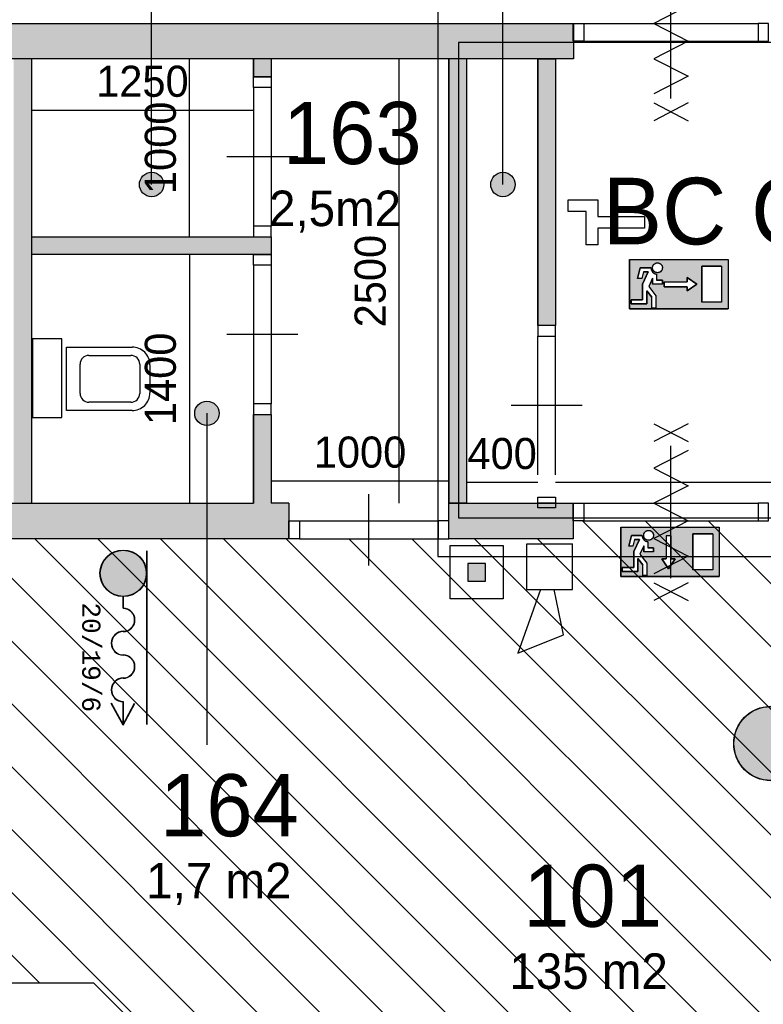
# Model space of a CAD drawing. Extents: x 126249 to 198477, y 373 to 102273.
# Tile 49 of 54: x 162833 to 167019, y 85053 to 90595. Entities that reach past the tile are written whole.
import ezdxf
from ezdxf.enums import TextEntityAlignment as Align

# ---------------------------------------------------------------- set-up
doc = ezdxf.new("R2010")
doc.units = 0
doc.header["$MEASUREMENT"] = 0
doc.header["$PDMODE"] = 35
doc.header["$PDSIZE"] = -0.5
doc.layers.get('0').update_dxf_attribs({"linetype": 'CONTINUOUS'})
doc.layers.get('DEFPOINTS').update_dxf_attribs({"linetype": 'CONTINUOUS'})
for name, color, linetype in [('AA$1A---_ARCEER', 252, 'CONTINUOUS'), ('AL00---_BRANDBEVEILIGING', 252, 'CONTINUOUS'), ('AL22----_BINNENWAND', 252, 'CONTINUOUS'), ('AL32----_BINNENKOZIJN', 252, 'CONTINUOUS'), ('AL74----_INRSANITAIR', 252, 'CONTINUOUS'), ('AM$1A---_MAATVOERING', 252, 'CONTINUOUS'), ('Brandweer', 252, 'CONTINUOUS'), ('COMPARTIMENTERING', 252, 'CONTINUOUS'), ('LAYER01', 252, 'CONTINUOUS'), ('M2', 252, 'CONTINUOUS'), ('OMPARTIMENTERING', 252, 'CONTINUOUS'), ('UNUSEDHATCH', 252, 'CONTINUOUS')]:
    doc.layers.add(name, color=color, linetype=linetype)
doc.styles.add('B-01', font='b-gbp')
doc.styles.add('MONOTXT', font='MONOTXT')
doc.dimstyles.new('BBA_STAND', dxfattribs={"dimtxt": 175, "dimasz": 1, "dimexe": 1, "dimexo": 0.001, "dimgap": 75, "dimtad": 1, "dimdec": 0, "dimzin": 0, "dimdsep": 46, "dimtxsty": 'B-01', "dimblk": 'NONE', "dimblk1": 'NONE', "dimblk2": 'PIJL1', "dimcen": 1, "dimse1": 1, "dimse2": 1, "dimclrd": 256, "dimclre": 1, "dimclrt": 256, "dimadec": 0, "dimazin": 0, "dimtfac": 1, "dimtdec": 0, "dimtmove": 0, "dimatfit": 0, "dimldrblk": 'PIJL1', "dimfxl": 1, "dimtolj": 1, "dimtzin": 0, "dimarcsym": 0})

# ---------------------------------------------------------------- blocks, each defined once
blk = doc.blocks.new('*D45')
at = {"layer": 'AM$1A---_MAATVOERING', "lineweight": -2, "transparency": 16777216}
blk.add_line((162736.4, 90573.5), (162736.4, 98573.2), dxfattribs=at)
at = {"layer": 'DEFPOINTS', "color": 0, "transparency": 16777216}
for p in [(162736.4, 98573.2), (164383, 98573.2), (162928.4, 90573.5)]:
    blk.add_point(p, dxfattribs=at)
at = {"layer": 'AM$1A---_MAATVOERING', "transparency": 16777216, "insert": (162573.9, 94573.3), "char_height": 175, "attachment_point": 5, "rotation": 90, "style": 'B-01'}
blk.add_mtext('\\A1;8000', dxfattribs=at)
blk = doc.blocks.new('_None')
blk = doc.blocks.new('PIJL1')
at = {"color": 1, "linetype": 'ByBlock'}
blk.add_line((0, 82.6), (0, -82.6), dxfattribs=at)
blk.add_solid([(-100, 16.7), (-100, -16.7), (0, 0)], dxfattribs=at)
blk = doc.blocks.new('*D150')
at = {"layer": 'AM$1A---_MAATVOERING', "lineweight": -2, "transparency": 16777216}
blk.add_line((170688.8, 87989.5), (165848.8, 87989.5), dxfattribs=at)
at = {"layer": 'DEFPOINTS', "color": 0, "transparency": 16777216}
for p in [(165848.8, 88137.5), (170688.8, 88137.5), (165848.8, 87989.5)]:
    blk.add_point(p, dxfattribs=at)
at = {"layer": 'AM$1A---_MAATVOERING', "transparency": 16777216, "insert": (168268.8, 88152), "char_height": 175, "attachment_point": 5, "style": 'B-01'}
blk.add_mtext('\\A1;4840', dxfattribs=at)
blk = doc.blocks.new('*D151')
at = {"layer": 'AM$1A---_MAATVOERING', "lineweight": -2, "transparency": 16777216}
blk.add_line((164148.8, 90084.5), (162898.8, 90084.5), dxfattribs=at)
at = {"layer": 'DEFPOINTS', "color": 0, "transparency": 16777216}
for p in [(164148.8, 90323.5), (162898.8, 90252.5), (162898.8, 90084.5)]:
    blk.add_point(p, dxfattribs=at)
at = {"layer": 'AM$1A---_MAATVOERING', "transparency": 16777216, "insert": (163523.8, 90247), "char_height": 175, "attachment_point": 5, "style": 'B-01'}
blk.add_mtext('\\A1;1250', dxfattribs=at)
blk = doc.blocks.new('*D152')
at = {"layer": 'AM$1A---_MAATVOERING', "lineweight": -2, "transparency": 16777216}
blk.add_line((163788.4, 89273.1), (163788.4, 87873.5), dxfattribs=at)
at = {"layer": 'DEFPOINTS', "color": 0, "transparency": 16777216}
for p in [(163729.4, 89273.1), (163729.4, 87873.5), (163788.4, 87873.5)]:
    blk.add_point(p, dxfattribs=at)
at = {"layer": 'AM$1A---_MAATVOERING', "transparency": 16777216, "insert": (163625.9, 88573.3), "char_height": 175, "attachment_point": 5, "rotation": 90, "style": 'B-01'}
blk.add_mtext('\\A1;1400', dxfattribs=at)
blk = doc.blocks.new('*D153')
at = {"layer": 'AM$1A---_MAATVOERING', "lineweight": -2, "transparency": 16777216}
blk.add_line((163788.4, 89373.5), (163788.4, 90373.5), dxfattribs=at)
at = {"layer": 'DEFPOINTS', "color": 0, "transparency": 16777216}
for p in [(163788.4, 90373.5), (163788.4, 90373.5), (163788.4, 89373.5)]:
    blk.add_point(p, dxfattribs=at)
at = {"layer": 'AM$1A---_MAATVOERING', "transparency": 16777216, "insert": (163625.9, 89873.5), "char_height": 175, "attachment_point": 5, "rotation": 90, "style": 'B-01'}
blk.add_mtext('\\A1;1000', dxfattribs=at)
blk = doc.blocks.new('*D184')
at = {"layer": 'AM$1A---_MAATVOERING', "lineweight": -2, "transparency": 16777216}
blk.add_line((165748.8, 87989.5), (165348.8, 87989.5), dxfattribs=at)
at = {"layer": 'DEFPOINTS', "color": 0, "transparency": 16777216}
for p in [(165348.8, 87989.5), (165348.8, 87983.5), (165748.8, 87983.5)]:
    blk.add_point(p, dxfattribs=at)
at = {"layer": 'AM$1A---_MAATVOERING', "transparency": 16777216, "insert": (165548.8, 88152), "char_height": 175, "attachment_point": 5, "style": 'B-01'}
blk.add_mtext('\\A1;400', dxfattribs=at)
blk = doc.blocks.new('*D185')
at = {"layer": 'AM$1A---_MAATVOERING', "lineweight": -2, "transparency": 16777216}
blk.add_line((165248.8, 87997.5), (164248.8, 87997.5), dxfattribs=at)
at = {"layer": 'DEFPOINTS', "color": 0, "transparency": 16777216}
for p in [(164248.8, 88039.5), (164248.8, 87997.5), (165248.8, 87967.5)]:
    blk.add_point(p, dxfattribs=at)
at = {"layer": 'AM$1A---_MAATVOERING', "transparency": 16777216, "insert": (164748.8, 88160), "char_height": 175, "attachment_point": 5, "style": 'B-01'}
blk.add_mtext('\\A1;1000', dxfattribs=at)
blk = doc.blocks.new('*D186')
at = {"layer": 'AM$1A---_MAATVOERING', "lineweight": -2, "transparency": 16777216}
blk.add_line((164969.4, 87873.5), (164969.4, 90373.5), dxfattribs=at)
at = {"layer": 'DEFPOINTS', "color": 0, "transparency": 16777216}
for p in [(164480.4, 90373.5), (164969.4, 90373.5), (164298.8, 87873.5)]:
    blk.add_point(p, dxfattribs=at)
at = {"layer": 'AM$1A---_MAATVOERING', "transparency": 16777216, "insert": (164806.9, 89123.5), "char_height": 175, "attachment_point": 5, "rotation": 90, "style": 'B-01'}
blk.add_mtext('\\A1;2500', dxfattribs=at)

msp = doc.modelspace()

# ---------------------------------------------------------------- hatches: boundary and pattern name
at = {"layer": 'AA$1A---_ARCEER'}
h = msp.add_hatch(dxfattribs=at)
h.set_pattern_fill('ANSI31', color=256, scale=2000, angle=270, style=0)
h.set_pattern_definition([(315, (118716.53, 0), (176.7767, 176.7767), [])])
h.paths.add_polyline_path([(165248.8, 87673.5), (165248.8, 87673.7), (165189.1, 87673.7), (164408.8, 87673.5), (164348.8, 87673.5), (161399.4, 87673.5), (161339.1, 87673.5), (160558.5, 87673.2), (160498.5, 87673.2), (160498.5, 87673.5), (159198.3, 87673.5), (159198.3, 87723.5), (157856.2, 87723.5), (157856.2, 87723.7), (157796.4, 87723.7), (157561.2, 87723.7), (157501.4, 87723.7), (156616.9, 87723.7), (156556.2, 87723.7), (156556.2, 87723.5), (156455.2, 87723.5), (156455.2, 87723.7), (156395.4, 87723.7), (155510.9, 87723.7), (155451.2, 87723.7), (155215.9, 87723.7), (155156.2, 87723.7), (155156.2, 87723.5), (153298.9, 87723.5), (153298.9, 90423.7), (153238.1, 90423.7), (152353.6, 90423.7), (152293.8, 90423.7), (152058.6, 90423.7), (151998.8, 90423.7), (151598.8, 90423.7), (151598.8, 89873.5), (151598.8, 89813.7), (151598.8, 88928.5), (151598.8, 88868.7), (151598.8, 88632.5), (151598.8, 88572.8), (151598.8, 88073.5), (151833.8, 88073.5), (151848.8, 88058.5), (151848.8, 87488.5), (151833.8, 87473.5), (151598.8, 87473.5), (151598.8, 85073.5), (151598.8, 85013.7), (151598.8, 84128.5), (151598.8, 84068.7), (151598.8, 83833.2), (151598.8, 83773.5), (151598.8, 82673.5), (151833.8, 82673.5), (151848.8, 82658.5), (151848.8, 82423.2), (151909.6, 82423.2), (152794.1, 82423.2), (152853.8, 82423.2), (153089.1, 82423.2), (153148.8, 82423.2), (153148.8, 82423.5), (155198.8, 82423.5), (155198.8, 74323.5), (156448.8, 74323.5), (156508.8, 74323.5), (157289.1, 74323.5), (157348.8, 74323.5), (157348.8, 74373.5), (159748.8, 74373.5), (159748.8, 73573.5), (159748.8, 73513.5), (159748.8, 72633.2), (159748.8, 72573.5), (159808.6, 72573.5), (161335.3, 72573.5), (161395.1, 72573.5), (162019.1, 72573.5), (162078.8, 72573.5), (166078.8, 72573.5), (166078.8, 71623.2), (166138.6, 71623.2), (167019.8, 71623.2), (167083.7, 71623.2), (167333.5, 71623.2), (167393.2, 71623.2), (167639.1, 71623.2), (167698.8, 71623.2), (167698.8, 73973.5), (167463.8, 73973.5), (167448.8, 73988.5), (167448.8, 74558.5), (167463.8, 74573.5), (167698.8, 74573.5), (167698.8, 75573.5), (167698.8, 75633.2), (167698.8, 75868.5), (167698.8, 75928.2), (167698.8, 76813.7), (167698.8, 76873.5), (167698.8, 82073.5), (167463.8, 82073.5), (167448.8, 82088.5), (167448.8, 82658.5), (167463.8, 82673.5), (167698.8, 82673.5), (167698.8, 85973.5), (167798.8, 85973.5), (169618.8, 85973.5), (169618.8, 86373.5), (169618.8, 86433.2), (169618.8, 86668.5), (169618.8, 86728.2), (169618.8, 87613.7), (169618.8, 87673.5), (167048.8, 87673.5), (167048.8, 87773.7), (166989.1, 87773.7), (166008.8, 87773.5), (165948.8, 87773.5), (165948.8, 87673.5)])
h.paths.add_polyline_path([(166048.8, 82373.5), (166048.8, 76273.5), (159448.8, 76273.5), (156948.8, 78773.5), (156948.8, 85173.5), (163248.8, 85173.5)], flags=16)
at = {"layer": 'AL00---_BRANDBEVEILIGING'}
msp.add_hatch(color=256, dxfattribs=at).paths.add_polyline_path([(165355.4, 87534.8), (165355.4, 87434.8), (165455.4, 87434.8), (165455.4, 87534.8)])
at = {"layer": 'Brandweer'}
h = msp.add_hatch(color=256, dxfattribs=at)
h.paths.add_polyline_path([(166820.7, 88967.2), (166820.7, 89244.7), (166265.9, 89244.7), (166265.9, 88967.2)])
h.paths.add_polyline_path([(166589.5, 89069), (166589.5, 89092.1), (166460.1, 89092.1), (166460.1, 89119.8), (166589.5, 89119.8), (166589.5, 89143), (166645, 89106)], flags=16)
h.paths.add_polyline_path([(166672.8, 89207.7), (166783.7, 89207.7), (166783.7, 89004.2), (166672.8, 89004.2)], flags=16)
h.paths.add_polyline_path([(166450.8, 89106), (166395.3, 89106), (166395.3, 89139.6), (166373.9, 89092.5), (166413.8, 89041.2), (166413.8, 88971.9), (166390.7, 88971.9), (166390.7, 89033.3), (166363, 89068.9), (166363, 88995), (166275.1, 88995), (166275.1, 89018.1), (166339.8, 89018.1), (166339.8, 89106.9), (166370.9, 89175.3), (166344, 89175.3), (166334.8, 89138.3), (166310.9, 89138.3), (166326, 89198.4), (166387, 89198.4), (166387.6, 89192), (166387.6, 89191.6), (166390.9, 89182), (166391.1, 89181.6), (166394.4, 89176.5), (166394.8, 89176), (166398, 89172.5), (166398.2, 89172.2), (166404, 89167.8), (166404.5, 89167.5), (166410.2, 89164.7), (166411.7, 89164.2), (166415, 89163.3), (166416.5, 89162.9), (166416.8, 89162.9), (166417.2, 89162.8), (166417.6, 89162.7), (166418, 89162.7), (166418.4, 89162.6), (166418.4, 89129.1), (166450.8, 89129.1)], flags=16)
h.paths.add_polyline_path([(166412.5, 89172.7), (166408.7, 89174.6), (166408.5, 89174.8), (166405.4, 89176.9), (166405.3, 89177.1), (166402.5, 89179.8), (166400, 89183), (166398.9, 89184.8), (166398.5, 89185.4), (166396.9, 89189.1), (166395.8, 89193.1), (166395.8, 89193), (166395.5, 89195), (166395.4, 89195.9), (166395.3, 89199.8), (166395.8, 89203.9), (166396.9, 89207.9), (166396.9, 89207.8), (166398.6, 89211.6), (166398.8, 89212), (166400.7, 89215), (166401.7, 89216.1), (166401.8, 89216.2), (166401.7, 89216.1), (166401.8, 89216.2), (166403.5, 89218.2), (166403.9, 89218.5), (166406.5, 89220.8), (166407.8, 89221.6), (166407.9, 89221.7), (166407.8, 89221.6), (166407.9, 89221.7), (166410, 89223), (166411.6, 89223.7), (166412.2, 89224), (166411.8, 89223.8), (166415, 89225.1), (166417.3, 89225.6), (166417.8, 89225.7), (166421.7, 89226.2), (166425.8, 89226.1), (166429.8, 89225.4), (166433.7, 89224.1), (166435, 89223.5), (166435.1, 89223.4), (166435, 89223.5), (166435.1, 89223.4), (166437.4, 89222.3), (166440.7, 89219.9), (166441.9, 89218.8), (166442.4, 89218.4), (166442.2, 89218.5), (166442.7, 89218.1), (166443.7, 89217.1), (166444.9, 89215.5), (166445.5, 89214.9), (166447.6, 89211.5), (166449.3, 89207.8), (166450.3, 89203.9), (166450.6, 89201.9), (166450.7, 89201.4), (166450.6, 89201.8), (166450.9, 89198.4), (166450.9, 89198.4), (166450.6, 89194.3), (166449.7, 89190.4), (166449, 89188.5), (166448.8, 89188), (166449, 89188.4), (166447.6, 89185.3), (166445.4, 89181.9), (166444.4, 89180.7), (166444.2, 89180.5), (166444.4, 89180.6), (166444.3, 89180.6), (166442.7, 89178.8), (166439.6, 89176.1), (166436.2, 89173.9), (166432.5, 89172.3), (166428.5, 89171.2), (166424.4, 89170.7), (166420.3, 89170.8), (166416.3, 89171.5), (166416.2, 89171.5)], flags=16)
h = msp.add_hatch(color=256, dxfattribs=at)
h.paths.add_polyline_path([(166216, 87738.9), (166216, 87461.5), (166770.9, 87461.5), (166770.9, 87738.9)])
h.paths.add_polyline_path([(166499, 87560.3), (166522.1, 87560.3), (166485.1, 87504.8), (166448.1, 87560.3), (166471.2, 87560.3), (166471.2, 87689.8), (166499, 87689.8)], flags=16)
h.paths.add_polyline_path([(166622.9, 87701.9), (166733.9, 87701.9), (166733.9, 87498.5), (166622.9, 87498.5)], flags=16)
h.paths.add_polyline_path([(166401, 87623.3), (166401, 87600.2), (166345.5, 87600.2), (166345.5, 87633.8), (166324.1, 87586.7), (166364, 87535.5), (166364, 87466.1), (166340.9, 87466.1), (166340.9, 87527.5), (166313.1, 87563.2), (166313.1, 87489.2), (166225.3, 87489.2), (166225.3, 87512.4), (166290, 87512.4), (166290, 87601.1), (166321.1, 87669.6), (166294.2, 87669.6), (166284.9, 87632.6), (166261.1, 87632.6), (166276.1, 87692.7), (166337.1, 87692.7), (166337.7, 87686.2), (166337.8, 87685.9), (166341.1, 87676.3), (166341.3, 87675.9), (166344.6, 87670.7), (166345, 87670.2), (166348.1, 87666.7), (166348.4, 87666.5), (166354.1, 87662.1), (166354.7, 87661.7), (166357.6, 87660.3), (166366.7, 87657.2), (166367, 87657.1), (166367.4, 87657.1), (166367.8, 87657), (166368.2, 87656.9), (166368.6, 87656.9), (166368.6, 87623.3)], flags=16)
h.paths.add_polyline_path([(166352.2, 87713.7), (166361.8, 87718), (166362.4, 87718.3), (166362, 87718.1), (166373.2, 87722.4), (166393.8, 87714.5), (166397.5, 87706.2), (166402.8, 87695.6), (166397.1, 87675), (166379, 87663.5), (166357.9, 87667.2), (166344.6, 87684.4), (166345.5, 87694), (166346.3, 87705.4), (166354.2, 87712.8), (166359.5, 87718.5), (166359.5, 87718.5), (166379.4, 87721.9), (166387.2, 87716.7), (166397.5, 87710.2), (166399.2, 87702.8), (166402.8, 87689.8), (166393.2, 87670.7), (166382.9, 87666.7), (166381.3, 87665.9), (166381.4, 87666), (166378.6, 87665.5), (166378.5, 87665.5), (166378.6, 87665.5), (166378.5, 87665.5), (166367.4, 87663.5), (166358.3, 87669.3), (166355.4, 87670.9), (166356, 87670.6), (166345.8, 87681.3), (166345.2, 87703.3), (166352, 87710.5), (166359.5, 87719.3), (166365.8, 87719.7), (166380.5, 87721.5), (166398, 87709.2), (166402.6, 87688.3), (166397.5, 87679.3), (166397.3, 87678.8), (166397.4, 87679), (166391, 87668.8), (166369.8, 87663), (166361.6, 87667.5), (166351.2, 87672.7), (166347.5, 87682.3), (166347.3, 87682.8), (166347.3, 87682.7), (166343.5, 87694.1)], flags=16)
for points in [[(163416, 87349.4, 1), (163416, 87608.4, 1)], [(167061.8, 86313), (167061.8, 86729.4, 1)]]:
    msp.add_hatch(color=256, dxfattribs=at).paths.add_polyline_path(points)
at = {"layer": 'LAYER01'}
for points in [[(163575.5, 89735.9, 1), (163575.5, 89598.3, 1)], [(165553.3, 89735.9, 1), (165553.3, 89598.3, 1)], [(163886.8, 88448.1, 1), (163886.8, 88310.6, 1)]]:
    msp.add_hatch(color=256, dxfattribs=at).paths.add_polyline_path(points)
at = {"layer": 'UNUSEDHATCH'}
h = msp.add_hatch(color=256, dxfattribs=at)
h.paths.add_polyline_path([(165949.8, 90373.5), (165949.8, 90473.5), (165948.8, 90473.5), (165948.8, 90573.5), (159198.8, 90573.5), (159198.8, 90373.5), (159198.8, 90373.5), (159198.8, 87873.5), (159198.8, 87673.5), (160498.5, 87673.5), (160498.5, 87773.2), (160498.8, 87773.2), (160498.8, 87873.5), (159408.8, 87873.5), (159408.8, 90373.5)])
h.paths.add_polyline_path([(160398.8, 88498.4), (160398.8, 90373.5), (160298.8, 90373.5), (160298.8, 88498.4)], flags=17)
h.paths.add_polyline_path([(160398.8, 87873.5), (160398.8, 88498.4), (160298.8, 88498.4), (160298.8, 87873.5)], flags=16)
h.paths.add_polyline_path([(159198.8, 87723.5), (159198.8, 87823.5), (157856.2, 87823.5), (157856.2, 87723.5)])
for points in [[(162898.8, 87873.5), (162898.8, 89273.5), (162898.8, 90373.5), (162798.8, 90373.5), (162798.8, 87873.5)], [(164248.8, 90273.5), (164248.8, 90373.5), (164148.8, 90373.5), (164148.8, 90273.5)], [(165848.8, 90373.5), (165748.8, 90373.5), (165748.8, 88873.5), (165848.8, 88873.5)], [(164348.8, 87673.5), (164348.8, 87773.5), (164348.8, 87873.5), (164248.8, 87873.5), (164248.8, 88373.5), (164148.8, 88373.5), (164148.8, 87873.5), (161698.8, 87873.5), (161698.8, 87872.4), (161698.8, 88073.2), (161649.8, 88073.5), (161598.8, 88073.5), (161598.8, 87873.7), (161399.4, 87873.5), (161399.4, 87673.5)], [(165948.8, 87673.5), (165948.8, 87873.5), (165248.8, 87873.5), (165248.8, 87673.5)]]:
    msp.add_hatch(color=256, dxfattribs=at).paths.add_polyline_path(points)
h = msp.add_hatch(color=256, dxfattribs=at)
h.paths.add_polyline_path([(164148.8, 89273.4), (164148.8, 89273.5), (164248.8, 89273.5), (164248.8, 89373.5), (162898.8, 89373.5), (162898.8, 89272.5)])
h.paths.add_polyline_path([(165348.8, 87873.5), (165348.8, 90373.5), (165248.8, 90373.5), (165248.8, 87873.5)])

# ---------------------------------------------------------------- linework, layer by layer
at = {"layer": 'AL00---_BRANDBEVEILIGING'}
msp.add_lwpolyline([(165255.4, 87334.9), (165255.4, 87634.8), (165555.4, 87634.8), (165555.4, 87334.8), (165255.4, 87334.8)], dxfattribs=at)
msp.add_lwpolyline([(165355.4, 87434.8), (165455.4, 87434.8), (165455.4, 87534.8), (165355.4, 87534.8)], close=True, dxfattribs=at)
at = {"layer": 'AL22----_BINNENWAND', "ltscale": 10}
msp.add_line((164348.8, 87873.5), (164248.8, 87873.5), dxfattribs=at)
at = {"layer": 'AL22----_BINNENWAND'}
for points in [[(159198.8, 90573.5), (165949.8, 90573.5)], [(165949.8, 90573.5), (165949.8, 90373.5)], [(165949.8, 90373.5), (159408.8, 90373.5)], [(162898.8, 90373.5), (162898.8, 89373.5)], [(162898.8, 90373.5), (162898.8, 87873.5)], [(164148.8, 90373.5), (164148.8, 90273.5)], [(164148.8, 90273.5), (164148.8, 90373.5)], [(164248.8, 90373.5), (164248.8, 90273.5)], [(164248.8, 90373.5), (164248.8, 90273.5)], [(165248.8, 90373.5), (165248.8, 87873.5)], [(165248.8, 87873.5), (165248.8, 90373.5)], [(165348.8, 90373.5), (165348.8, 87873.5)], [(165348.8, 90373.5), (165348.8, 87873.5)], [(165748.8, 90373.5), (165748.8, 88873.5)], [(165748.8, 88873.5), (165748.8, 90373.5)], [(165748.8, 90373.5), (165848.8, 90373.5)], [(165748.8, 90373.5), (165848.8, 90373.5)], [(165848.8, 90373.5), (165848.8, 88873.5)], [(165848.8, 90373.5), (165848.8, 88873.5)], [(164148.8, 90273.5), (164248.8, 90273.5)], [(164248.8, 90273.5), (164148.8, 90273.5)], [(162898.8, 89373.5), (164248.8, 89373.5)], [(164248.8, 89373.5), (164248.8, 89273.5)], [(164248.8, 89273.5), (162898.8, 89272.5)], [(162898.8, 89273.5), (162898.8, 87873.5)], [(165848.8, 88873.5), (165748.8, 88873.5)], [(164148.8, 88373.5), (164248.8, 88373.5)], [(164148.8, 88373.5), (164148.8, 87873.5)], [(164148.8, 87873.5), (164148.8, 88373.5)], [(164248.8, 88373.5), (164248.8, 87873.5)], [(164248.8, 88373.5), (164248.8, 87873.5)], [(161698.8, 87873.5), (164148.8, 87873.5)], [(164348.8, 87873.5), (164348.8, 87673.5)], [(165248.8, 87873.5), (165948.8, 87873.5)], [(165248.8, 87873.5), (165348.8, 87873.5)], [(165348.8, 87873.5), (165248.8, 87873.5)], [(165248.8, 87673.5), (165248.8, 87873.5)], [(165748.8, 87873.5), (165848.8, 87873.5)], [(165848.8, 87873.5), (165748.8, 87873.5)], [(165948.8, 87873.5), (165948.8, 87673.5)], [(164348.8, 87673.5), (161399.4, 87673.5)], [(165948.8, 87673.5), (165248.8, 87673.5)], [(156948.8, 85173.5), (163248.8, 85173.5)], [(163248.8, 85173.5), (166048.8, 82373.5)]]:
    msp.add_lwpolyline(points, dxfattribs=at)
at = {"layer": 'AL32----_BINNENKOZIJN'}
for points in [[(166499, 90323.5), (166499, 90523.5), (166499, 90723.5)], [(166008.8, 90573.5), (166989.1, 90573.5)], [(166008.8, 90473.5), (166989.1, 90473.7)], [(164148.8, 90213.5), (164149.1, 89433.2)], [(164248.8, 90213.5), (164248.8, 89433.2)], [(164398.8, 89823.3), (164198.8, 89823.3), (163998.8, 89823.3)], [(164148.8, 89213.5), (164149.1, 88433.2)], [(164248.8, 89213.5), (164248.8, 88433.2)], [(164398.8, 88823.3), (164198.8, 88823.3), (163998.8, 88823.3)], [(165749, 88033.5), (165749, 88813.7)], [(165849, 88033.5), (165848.7, 88813.7)], [(165999, 88423.6), (165799, 88423.6), (165599, 88423.6)], [(164148.8, 88373.5), (164248.8, 88373.5)], [(166499, 87623.5), (166499, 87823.5), (166499, 88023.5)], [(164799, 87523.5), (164799, 87723.5), (164799, 87923.5)], [(166008.8, 87873.5), (166989.1, 87873.5)], [(164408.8, 87773.5), (165189.1, 87773.5)], [(166008.8, 87773.5), (166989.1, 87773.7)], [(164408.8, 87673.5), (165189.1, 87673.7)]]:
    msp.add_lwpolyline(points, dxfattribs=at)
for points in [[(165948.8, 90573.5), (166008.8, 90573.5), (166008.8, 90473.5), (165948.8, 90473.5)], [(167048.8, 90573.5), (166989.1, 90573.5), (166989.1, 90473.7), (167048.8, 90473.7)], [(164248.8, 90273.5), (164248.8, 90213.5), (164148.8, 90213.5), (164148.8, 90273.5)], [(164248.8, 89373.5), (164248.8, 89433.2), (164149.1, 89433.2), (164149.1, 89373.5)], [(164248.8, 89273.5), (164248.8, 89213.5), (164148.8, 89213.5), (164148.8, 89273.5)], [(165749, 88873.5), (165749, 88813.7), (165848.7, 88813.7), (165848.7, 88873.5)], [(164248.8, 88373.5), (164248.8, 88433.2), (164149.1, 88433.2), (164149.1, 88373.5)], [(165749, 87846.8), (165749, 87906.8), (165849, 87906.8), (165849, 87846.8)], [(165948.8, 87873.5), (166008.8, 87873.5), (166008.8, 87773.5), (165948.8, 87773.5)], [(167048.8, 87873.5), (166989.1, 87873.5), (166989.1, 87773.7), (167048.8, 87773.7)], [(164348.8, 87773.5), (164408.8, 87773.5), (164408.8, 87673.5), (164348.8, 87673.5)], [(165248.8, 87773.5), (165189.1, 87773.5), (165189.1, 87673.7), (165248.8, 87673.7)]]:
    msp.add_lwpolyline(points, close=True, dxfattribs=at)
at = {"layer": 'AL74----_INRSANITAIR'}
msp.add_lwpolyline([(163070.8, 88355.5), (163070.8, 88799.5), (162905.8, 88799.5), (162905.8, 88355.5)], close=True, dxfattribs=at)
for points in [[(163095.8, 88394.5), (163095.8, 88752.5), (163465.8, 88752.5)], [(163222.8, 88705.5), (163458.8, 88705.5)], [(163172.8, 88491.5), (163172.8, 88655.5)], [(163508.8, 88655.5), (163508.8, 88491.5)], [(163565.8, 88652.5), (163565.8, 88494.5)], [(163458.8, 88441.5), (163222.8, 88441.5)], [(163465.8, 88394.5), (163095.8, 88394.5)]]:
    msp.add_lwpolyline(points, dxfattribs=at)
for points in [[(163565.8, 88652.5, 0.414214), (163465.8, 88752.5)], [(163222.8, 88705.5, 0.414213), (163172.8, 88655.5)], [(163508.8, 88655.5, 0.414214), (163458.8, 88705.5)], [(163465.8, 88394.5, 0.414214), (163565.8, 88494.5)], [(163172.8, 88491.5, 0.414214), (163222.8, 88441.5)], [(163458.8, 88441.5, 0.414214), (163508.8, 88491.5)]]:
    msp.add_lwpolyline(points, format="xyb", dxfattribs=at)
at = {"layer": 'Brandweer'}
for p, q in [((166265.9, 89244.7), (166820.7, 89244.7)), ((166265.9, 89244.7), (166265.9, 88967.2)), ((166820.7, 89244.7), (166820.7, 88967.2)), ((166326, 89198.4), (166310.9, 89138.3)), ((166387, 89198.4), (166326, 89198.4)), ((166344, 89175.3), (166334.8, 89138.3)), ((166370.9, 89175.3), (166339.8, 89106.9)), ((166344, 89175.3), (166370.9, 89175.3)), ((166418.4, 89162.6), (166418.4, 89129.1)), ((166672.8, 89207.7), (166672.8, 89004.2)), ((166783.7, 89207.7), (166672.8, 89207.7)), ((166783.7, 89207.7), (166783.7, 89004.2)), ((166334.8, 89138.3), (166310.9, 89138.3)), ((166339.8, 89106.9), (166339.8, 89018.1)), ((166395.3, 89139.6), (166373.9, 89092.5)), ((166395.3, 89139.6), (166395.3, 89106)), ((166450.8, 89106), (166395.3, 89106)), ((166450.8, 89129.1), (166418.4, 89129.1)), ((166450.8, 89106), (166450.8, 89129.1)), ((166460.1, 89119.8), (166589.5, 89119.8)), ((166460.1, 89119.8), (166460.1, 89092.1)), ((166589.5, 89143), (166589.5, 89119.8)), ((166645, 89106), (166589.5, 89143)), ((166589.5, 89069), (166645, 89106)), ((166363, 88995), (166363, 89068.9)), ((166363, 89068.9), (166390.7, 89033.3)), ((166373.8, 89092.6), (166413.8, 89041.2)), ((166460.1, 89092.1), (166589.5, 89092.1)), ((166589.5, 89092.1), (166589.5, 89069)), ((166275.1, 89018.1), (166275.1, 88995)), ((166339.8, 89018.1), (166275.1, 89018.1)), ((166275.1, 88995), (166363, 88995)), ((166390.7, 88971.9), (166390.7, 89033.3)), ((166413.8, 89041.2), (166413.8, 88971.9)), ((166783.7, 89004.2), (166672.8, 89004.2)), ((166265.9, 88967.2), (166820.7, 88967.2)), ((166413.8, 88971.9), (166390.7, 88971.9)), ((166216, 87738.9), (166770.9, 87738.9)), ((166216, 87738.9), (166216, 87461.5)), ((166770.9, 87738.9), (166770.9, 87461.5)), ((166276.1, 87692.7), (166261.1, 87632.6)), ((166337.1, 87692.7), (166276.1, 87692.7)), ((166294.2, 87669.6), (166284.9, 87632.6)), ((166321.1, 87669.6), (166290, 87601.1)), ((166294.2, 87669.6), (166321.1, 87669.6)), ((166471.2, 87689.8), (166471.2, 87560.3)), ((166499, 87689.8), (166499, 87560.3)), ((166622.9, 87701.9), (166622.9, 87498.5)), ((166733.9, 87701.9), (166622.9, 87701.9)), ((166733.9, 87701.9), (166733.9, 87498.5)), ((165688.5, 87388.8), (165688.5, 87645.3)), ((165688.5, 87645.3), (165944.9, 87645.3)), ((165944.9, 87388.8), (165944.9, 87645.3)), ((166284.9, 87632.6), (166261.1, 87632.6)), ((166345.5, 87633.8), (166324.1, 87586.7)), ((166345.5, 87633.8), (166345.5, 87600.2)), ((166368.6, 87656.9), (166368.6, 87623.3)), ((166401, 87623.3), (166368.6, 87623.3)), ((166401, 87600.2), (166401, 87623.3)), ((163547.1, 87606), (163547.1, 86627.5)), ((163548.8, 87606), (163548.8, 86627.5)), ((166290, 87601.1), (166290, 87512.4)), ((166313.1, 87563.2), (166340.9, 87527.5)), ((166313.1, 87489.2), (166313.1, 87563.2)), ((166324, 87586.9), (166364, 87535.5)), ((166401, 87600.2), (166345.5, 87600.2)), ((166485.1, 87504.8), (166448.1, 87560.3)), ((166448.1, 87560.3), (166471.2, 87560.3)), ((166522.1, 87560.3), (166485.1, 87504.8)), ((166499, 87560.3), (166522.1, 87560.3)), ((166290, 87512.4), (166225.3, 87512.4)), ((166225.3, 87512.4), (166225.3, 87489.2)), ((166340.9, 87466.1), (166340.9, 87527.5)), ((166364, 87535.5), (166364, 87466.1)), ((166733.9, 87498.5), (166622.9, 87498.5)), ((166216, 87461.5), (166770.9, 87461.5)), ((166225.3, 87489.2), (166313.1, 87489.2)), ((166364, 87466.1), (166340.9, 87466.1)), ((165765.4, 87388.8), (165637.2, 87029.8)), ((165688.5, 87388.8), (165944.9, 87388.8)), ((165893.6, 87132.4), (165842.3, 87388.8)), ((163414.3, 87347.7), (163414.3, 87282.1)), ((163416, 87347.7), (163416, 87282.1)), ((165637.2, 87029.8), (165893.6, 87132.4)), ((163415.2, 86624.5), (163348.7, 86746.5)), ((163415.2, 86628.1), (163350.2, 86747.3)), ((163414.3, 86757.3), (163414.3, 86629.7)), ((163415.2, 86628.1), (163480.1, 86747.3)), ((163415.2, 86624.5), (163481.6, 86746.5)), ((163416, 86757.3), (163416, 86629.7))]:
    msp.add_line(p, q, dxfattribs=at)
for points in [[(166499, 90151), (166499, 90896)], [(166499, 90151), (166499, 90896)], [(166595.7, 90870), (166402.2, 90771), (166595.7, 90672), (166402.2, 90573), (166595.7, 90474), (166402.2, 90375), (166595.7, 90276), (166402.2, 90177)], [(166595.7, 90126), (166402.2, 90026)], [(166402.2, 90126), (166595.7, 90026)], [(166265.9, 88967.2), (166265.9, 89244.7), (166820.7, 89244.7), (166820.7, 88967.2), (166265.9, 88967.2)], [(166442.7, 89218.1), (166443.6, 89217.1), (166444.5, 89216), (166445.4, 89215), (166446.1, 89213.9), (166446.9, 89212.7), (166447.5, 89211.5), (166448.2, 89210.3), (166448.7, 89209.1), (166449.2, 89207.8), (166449.6, 89206.5), (166450, 89205.2), (166450.3, 89203.9), (166450.5, 89202.5), (166450.7, 89201.2), (166450.8, 89199.8), (166450.8, 89198.4), (166450.8, 89197.1), (166450.7, 89195.7), (166450.5, 89194.4), (166450.3, 89193), (166450, 89191.7), (166449.6, 89190.4), (166449.2, 89189.1), (166448.7, 89187.8), (166448.2, 89186.6), (166447.5, 89185.4), (166446.9, 89184.2), (166446.1, 89183), (166445.4, 89181.9), (166444.5, 89180.8), (166443.6, 89179.8), (166442.7, 89178.8), (166441.7, 89177.9), (166440.7, 89177), (166439.6, 89176.2), (166438.5, 89175.4), (166437.3, 89174.6), (166436.1, 89174), (166434.9, 89173.4), (166433.7, 89172.8), (166432.4, 89172.3), (166431.1, 89171.9), (166429.8, 89171.5), (166428.5, 89171.2), (166427.1, 89171), (166425.8, 89170.8), (166424.4, 89170.7), (166423.1, 89170.7), (166421.7, 89170.7), (166420.3, 89170.8), (166419, 89171), (166417.7, 89171.2), (166416.3, 89171.5), (166415, 89171.9), (166413.7, 89172.3), (166412.5, 89172.8), (166411.2, 89173.4), (166410, 89174), (166408.8, 89174.6), (166407.7, 89175.4), (166406.5, 89176.2), (166405.5, 89177), (166404.4, 89177.9), (166403.5, 89178.8), (166402.5, 89179.8), (166401.6, 89180.8), (166400.8, 89181.9), (166400, 89183), (166399.3, 89184.2), (166398.6, 89185.4), (166398, 89186.6), (166397.4, 89187.8), (166396.9, 89189.1), (166396.5, 89190.4), (166396.2, 89191.7), (166395.9, 89193), (166395.6, 89194.4), (166395.5, 89195.7), (166395.4, 89197.1), (166395.3, 89198.4), (166395.4, 89199.8), (166395.5, 89201.2), (166395.6, 89202.5), (166395.9, 89203.9), (166396.2, 89205.2), (166396.5, 89206.5), (166396.9, 89207.8), (166397.4, 89209.1), (166398, 89210.3), (166398.6, 89211.5), (166399.3, 89212.7), (166400, 89213.9), (166400.8, 89215), (166401.6, 89216), (166402.5, 89217.1), (166403.5, 89218.1), (166404.4, 89219), (166405.5, 89219.9), (166406.5, 89220.7), (166407.7, 89221.5), (166408.8, 89222.2), (166410, 89222.9), (166411.2, 89223.5), (166412.5, 89224.1), (166413.7, 89224.6), (166415, 89225), (166416.3, 89225.4), (166417.7, 89225.7), (166419, 89225.9), (166420.4, 89226.1), (166421.7, 89226.2), (166423.1, 89226.2), (166424.4, 89226.2), (166425.8, 89226.1), (166427.1, 89225.9), (166428.5, 89225.7), (166429.8, 89225.4), (166431.1, 89225), (166432.4, 89224.6), (166433.7, 89224.1), (166434.9, 89223.5), (166436.1, 89222.9), (166437.3, 89222.2), (166438.5, 89221.5), (166439.6, 89220.7), (166440.7, 89219.9), (166441.7, 89219), (166442.7, 89218.1)], [(166395.6, 89202.5), (166396.7, 89207.1), (166399, 89212.3), (166401.7, 89216.2), (166404.1, 89218.7), (166407.8, 89221.6), (166411.7, 89223.8), (166417.4, 89225.6), (166424.7, 89226.1), (166431, 89225), (166435, 89223.5), (166437.2, 89222.3), (166439.8, 89220.6), (166441.9, 89218.8), (166445, 89215.4), (166447.4, 89211.8), (166449.3, 89207.5), (166450.6, 89201.8), (166450.8, 89197.6), (166450.5, 89194), (166448.9, 89188.4), (166447.3, 89184.9), (166444.3, 89180.6), (166439.9, 89176.4), (166437.1, 89174.5), (166432.7, 89172.4), (166428.4, 89171.2), (166421.7, 89170.7), (166415.6, 89171.7), (166411.4, 89173.3), (166408.1, 89175.1), (166404.9, 89177.5), (166401.6, 89180.9), (166398.9, 89184.8), (166397.3, 89188.1), (166396, 89192.4), (166395.5, 89195.2), (166395.4, 89199.8), (166395.6, 89202.5)], [(166275.1, 88995), (166275.1, 89018.1), (166339.8, 89018.1), (166339.8, 89106.9), (166370.9, 89175.3), (166344, 89175.3), (166334.8, 89138.3), (166310.9, 89138.3), (166326, 89198.4), (166387, 89198.4), (166387.4, 89192.6), (166387.9, 89190.1), (166388.6, 89187.6), (166389.6, 89184.8), (166391.3, 89181.3), (166392.9, 89178.6), (166394.2, 89176.8), (166396.1, 89174.4), (166397.9, 89172.5), (166400.7, 89170.1), (166403.5, 89168.1), (166406.5, 89166.4), (166409.4, 89165), (166413.5, 89163.6), (166416.5, 89162.9), (166418.4, 89162.3), (166418.4, 89129.1), (166450.8, 89129.1), (166450.8, 89106), (166395.3, 89106), (166395.3, 89139.6), (166373.9, 89092.5), (166413.8, 89041.2), (166413.8, 88971.9), (166390.7, 88971.9), (166390.7, 89033.3), (166363, 89068.9), (166363, 88995), (166275.1, 88995)], [(166387, 89198.4), (166387, 89198), (166387, 89197.6), (166387, 89197.2), (166387, 89196.8), (166387, 89196.4), (166387, 89196), (166387.1, 89195.6), (166387.1, 89195.2), (166387.1, 89194.8), (166387.2, 89194.4), (166387.2, 89194), (166387.3, 89193.6), (166387.3, 89193.2), (166387.4, 89192.8), (166387.5, 89192.4), (166387.5, 89192), (166387.6, 89191.6), (166387.7, 89191.2), (166387.8, 89190.8), (166387.9, 89190.4), (166388, 89190), (166388.1, 89189.6), (166388.2, 89189.2), (166388.3, 89188.8), (166388.4, 89188.4), (166388.5, 89188), (166388.6, 89187.6), (166388.7, 89187.2), (166388.9, 89186.8), (166389, 89186.5), (166389.1, 89186.1), (166389.3, 89185.7), (166389.4, 89185.3), (166389.6, 89184.9), (166389.7, 89184.6), (166389.9, 89184.2), (166390, 89183.8), (166390.2, 89183.4), (166390.4, 89183.1), (166390.6, 89182.7), (166390.7, 89182.3), (166390.9, 89182), (166391.1, 89181.6), (166391.3, 89181.3), (166391.5, 89180.9), (166391.7, 89180.5), (166391.9, 89180.2), (166392.1, 89179.8), (166392.3, 89179.5), (166392.5, 89179.1), (166392.8, 89178.8), (166393, 89178.5), (166393.2, 89178.1), (166393.4, 89177.8), (166393.7, 89177.5), (166393.9, 89177.1), (166394.2, 89176.8), (166394.4, 89176.5), (166394.6, 89176.2), (166394.9, 89175.8), (166395.2, 89175.5), (166395.4, 89175.2), (166395.7, 89174.9), (166395.9, 89174.6), (166396.2, 89174.3), (166396.5, 89174), (166396.8, 89173.7), (166397, 89173.4), (166397.3, 89173.1), (166397.6, 89172.8), (166397.9, 89172.5), (166398.2, 89172.2), (166398.5, 89172), (166398.8, 89171.7), (166399.1, 89171.4), (166399.4, 89171.2), (166399.7, 89170.9), (166400, 89170.6), (166400.3, 89170.4), (166400.7, 89170.1), (166401, 89169.9), (166401.3, 89169.6), (166401.6, 89169.4), (166402, 89169.1), (166402.3, 89168.9), (166402.6, 89168.7), (166403, 89168.4), (166403.3, 89168.2), (166403.6, 89168), (166404, 89167.8), (166404.3, 89167.6), (166404.7, 89167.4), (166405, 89167.1), (166405.4, 89166.9), (166405.7, 89166.7), (166406.1, 89166.6), (166406.5, 89166.4), (166406.8, 89166.2), (166407.2, 89166), (166407.6, 89165.8), (166407.9, 89165.7), (166408.3, 89165.5), (166408.7, 89165.3), (166409, 89165.2), (166409.4, 89165), (166409.8, 89164.9), (166410.2, 89164.7), (166410.6, 89164.6), (166410.9, 89164.4), (166411.3, 89164.3), (166411.7, 89164.2), (166412.1, 89164), (166412.5, 89163.9), (166412.9, 89163.8), (166413.3, 89163.7), (166413.7, 89163.6), (166414.1, 89163.5), (166414.4, 89163.4), (166414.8, 89163.3), (166415.2, 89163.2), (166415.6, 89163.1), (166416, 89163), (166416.4, 89162.9), (166416.8, 89162.9), (166417.2, 89162.8), (166417.6, 89162.7), (166418, 89162.7), (166418.4, 89162.6)], [(166672.8, 89004.2), (166672.8, 89207.7), (166783.7, 89207.7), (166783.7, 89004.2), (166672.8, 89004.2)], [(166460.1, 89092.1), (166460.1, 89119.8), (166589.5, 89119.8), (166589.5, 89143), (166645, 89106), (166589.5, 89069), (166589.5, 89092.1), (166460.1, 89092.1)], [(166595.7, 88321), (166402.2, 88221)], [(166402.2, 88321), (166595.7, 88221)], [(166595.7, 88170), (166402.2, 88071), (166595.7, 87972), (166402.2, 87873), (166595.7, 87774), (166402.2, 87675), (166595.7, 87576), (166402.2, 87477)], [(166499, 87451), (166499, 88196)], [(166499, 87451), (166499, 88196)], [(166216, 87461.5), (166216, 87738.9), (166770.9, 87738.9), (166770.9, 87461.5), (166216, 87461.5)], [(166392.8, 87712.3), (166393.8, 87711.3), (166394.7, 87710.3), (166395.5, 87709.2), (166396.3, 87708.1), (166397, 87707), (166397.7, 87705.8), (166398.3, 87704.6), (166398.9, 87703.3), (166399.4, 87702), (166399.8, 87700.7), (166400.1, 87699.4), (166400.4, 87698.1), (166400.7, 87696.8), (166400.8, 87695.4), (166400.9, 87694.1), (166401, 87692.7), (166400.9, 87691.3), (166400.8, 87690), (166400.7, 87688.6), (166400.4, 87687.3), (166400.1, 87686), (166399.8, 87684.6), (166399.4, 87683.4), (166398.9, 87682.1), (166398.3, 87680.8), (166397.7, 87679.6), (166397, 87678.4), (166396.3, 87677.3), (166395.5, 87676.2), (166394.7, 87675.1), (166393.8, 87674.1), (166392.8, 87673.1), (166391.9, 87672.1), (166390.8, 87671.2), (166389.8, 87670.4), (166388.6, 87669.6), (166387.5, 87668.9), (166386.3, 87668.2), (166385.1, 87667.6), (166383.8, 87667.1), (166382.6, 87666.6), (166381.3, 87666.1), (166380, 87665.8), (166378.6, 87665.5), (166377.3, 87665.3), (166376, 87665.1), (166374.6, 87665), (166373.2, 87665), (166371.9, 87665), (166370.5, 87665.1), (166369.2, 87665.3), (166367.8, 87665.5), (166366.5, 87665.8), (166365.2, 87666.1), (166363.9, 87666.6), (166362.6, 87667.1), (166361.4, 87667.6), (166360.2, 87668.2), (166359, 87668.9), (166357.8, 87669.6), (166356.7, 87670.4), (166355.6, 87671.2), (166354.6, 87672.1), (166353.6, 87673.1), (166352.7, 87674.1), (166351.8, 87675.1), (166350.9, 87676.2), (166350.2, 87677.3), (166349.4, 87678.4), (166348.8, 87679.6), (166348.1, 87680.8), (166347.6, 87682.1), (166347.1, 87683.4), (166346.7, 87684.6), (166346.3, 87686), (166346, 87687.3), (166345.8, 87688.6), (166345.6, 87690), (166345.5, 87691.3), (166345.5, 87692.7), (166345.5, 87694.1), (166345.6, 87695.4), (166345.8, 87696.8), (166346, 87698.1), (166346.3, 87699.4), (166346.7, 87700.7), (166347.1, 87702), (166347.6, 87703.3), (166348.1, 87704.6), (166348.8, 87705.8), (166349.4, 87707), (166350.2, 87708.1), (166350.9, 87709.2), (166351.8, 87710.3), (166352.7, 87711.3), (166353.6, 87712.3), (166354.6, 87713.3), (166355.6, 87714.1), (166356.7, 87715), (166357.8, 87715.8), (166359, 87716.5), (166360.2, 87717.2), (166361.4, 87717.8), (166362.6, 87718.3), (166363.9, 87718.8), (166365.2, 87719.2), (166366.5, 87719.6), (166367.8, 87719.9), (166369.2, 87720.1), (166370.5, 87720.3), (166371.9, 87720.4), (166373.2, 87720.4), (166374.6, 87720.4), (166376, 87720.3), (166377.3, 87720.1), (166378.6, 87719.9), (166380, 87719.6), (166381.3, 87719.2), (166382.6, 87718.8), (166383.8, 87718.3), (166385.1, 87717.8), (166386.3, 87717.2), (166387.5, 87716.5), (166388.6, 87715.8), (166389.8, 87715), (166390.8, 87714.1), (166391.9, 87713.3), (166392.8, 87712.3)], [(166345.8, 87696.8), (166346.9, 87701.4), (166349.2, 87706.5), (166351.9, 87710.4), (166354.3, 87712.9), (166358, 87715.9), (166361.9, 87718), (166367.6, 87719.9), (166374.9, 87720.4), (166381.1, 87719.3), (166385.2, 87717.7), (166387.3, 87716.6), (166389.9, 87714.8), (166392.1, 87713), (166395.2, 87709.7), (166397.5, 87706.1), (166399.4, 87701.8), (166400.8, 87696.1), (166401, 87691.8), (166400.6, 87688.3), (166399.1, 87682.6), (166397.5, 87679.2), (166394.5, 87674.9), (166390.1, 87670.7), (166387.3, 87668.8), (166382.9, 87666.7), (166378.5, 87665.5), (166371.8, 87665), (166365.8, 87666), (166361.5, 87667.5), (166358.2, 87669.4), (166355.1, 87671.7), (166351.7, 87675.2), (166349.1, 87679.1), (166347.5, 87682.4), (166346.2, 87686.6), (166345.7, 87689.4), (166345.5, 87694), (166345.8, 87696.8)], [(166225.3, 87489.2), (166225.3, 87512.4), (166290, 87512.4), (166290, 87601.1), (166321.1, 87669.6), (166294.2, 87669.6), (166284.9, 87632.6), (166261.1, 87632.6), (166276.1, 87692.7), (166337.1, 87692.7), (166337.6, 87686.9), (166338.1, 87684.4), (166338.8, 87681.8), (166339.8, 87679.1), (166341.4, 87675.6), (166343.1, 87672.8), (166344.4, 87671), (166346.3, 87668.7), (166348.1, 87666.8), (166350.9, 87664.3), (166353.6, 87662.4), (166356.7, 87660.6), (166359.6, 87659.3), (166363.7, 87657.9), (166366.7, 87657.2), (166368.6, 87656.5), (166368.6, 87623.3), (166401, 87623.3), (166401, 87600.2), (166345.5, 87600.2), (166345.5, 87633.8), (166324.1, 87586.7), (166364, 87535.5), (166364, 87466.1), (166340.9, 87466.1), (166340.9, 87527.5), (166313.1, 87563.2), (166313.1, 87489.2), (166225.3, 87489.2)], [(166337.1, 87692.7), (166337.1, 87692.3), (166337.1, 87691.9), (166337.1, 87691.5), (166337.2, 87691.1), (166337.2, 87690.7), (166337.2, 87690.3), (166337.2, 87689.9), (166337.3, 87689.4), (166337.3, 87689), (166337.3, 87688.6), (166337.4, 87688.2), (166337.4, 87687.8), (166337.5, 87687.4), (166337.6, 87687), (166337.6, 87686.6), (166337.7, 87686.2), (166337.8, 87685.8), (166337.9, 87685.4), (166337.9, 87685), (166338, 87684.6), (166338.1, 87684.2), (166338.2, 87683.8), (166338.3, 87683.4), (166338.4, 87683), (166338.5, 87682.7), (166338.7, 87682.3), (166338.8, 87681.9), (166338.9, 87681.5), (166339, 87681.1), (166339.2, 87680.7), (166339.3, 87680.3), (166339.4, 87680), (166339.6, 87679.6), (166339.7, 87679.2), (166339.9, 87678.8), (166340, 87678.4), (166340.2, 87678.1), (166340.4, 87677.7), (166340.5, 87677.3), (166340.7, 87677), (166340.9, 87676.6), (166341.1, 87676.2), (166341.3, 87675.9), (166341.5, 87675.5), (166341.7, 87675.2), (166341.9, 87674.8), (166342.1, 87674.5), (166342.3, 87674.1), (166342.5, 87673.8), (166342.7, 87673.4), (166342.9, 87673.1), (166343.1, 87672.7), (166343.4, 87672.4), (166343.6, 87672.1), (166343.8, 87671.7), (166344.1, 87671.4), (166344.3, 87671.1), (166344.6, 87670.7), (166344.8, 87670.4), (166345.1, 87670.1), (166345.3, 87669.8), (166345.6, 87669.5), (166345.8, 87669.2), (166346.1, 87668.8), (166346.4, 87668.5), (166346.7, 87668.2), (166346.9, 87667.9), (166347.2, 87667.7), (166347.5, 87667.4), (166347.8, 87667.1), (166348.1, 87666.8), (166348.4, 87666.5), (166348.7, 87666.2), (166349, 87665.9), (166349.3, 87665.7), (166349.6, 87665.4), (166349.9, 87665.1), (166350.2, 87664.9), (166350.5, 87664.6), (166350.8, 87664.4), (166351.1, 87664.1), (166351.5, 87663.9), (166351.8, 87663.6), (166352.1, 87663.4), (166352.5, 87663.2), (166352.8, 87662.9), (166353.1, 87662.7), (166353.5, 87662.5), (166353.8, 87662.3), (166354.2, 87662), (166354.5, 87661.8), (166354.8, 87661.6), (166355.2, 87661.4), (166355.6, 87661.2), (166355.9, 87661), (166356.3, 87660.8), (166356.6, 87660.6), (166357, 87660.4), (166357.4, 87660.3), (166357.7, 87660.1), (166358.1, 87659.9), (166358.5, 87659.7), (166358.8, 87659.6), (166359.2, 87659.4), (166359.6, 87659.3), (166360, 87659.1), (166360.3, 87659), (166360.7, 87658.8), (166361.1, 87658.7), (166361.5, 87658.5), (166361.9, 87658.4), (166362.3, 87658.3), (166362.6, 87658.2), (166363, 87658.1), (166363.4, 87657.9), (166363.8, 87657.8), (166364.2, 87657.7), (166364.6, 87657.6), (166365, 87657.5), (166365.4, 87657.4), (166365.8, 87657.4), (166366.2, 87657.3), (166366.6, 87657.2), (166367, 87657.1), (166367.4, 87657.1), (166367.8, 87657), (166368.2, 87656.9), (166368.6, 87656.9)], [(166499, 87689.8), (166471.2, 87689.8), (166471.2, 87560.3), (166448.1, 87560.3), (166485.1, 87504.8), (166522.1, 87560.3), (166499, 87560.3), (166499, 87689.8)], [(166622.9, 87498.5), (166622.9, 87701.9), (166733.9, 87701.9), (166733.9, 87498.5), (166622.9, 87498.5)], [(166595.7, 87426), (166402.2, 87326)], [(166402.2, 87426), (166595.7, 87326)]]:
    msp.add_lwpolyline(points, dxfattribs=at)
for points in [[(165919.6, 89514.6), (165919.6, 89580), (166087.9, 89580), (166087.9, 89486.5), (166349.7, 89486.5), (166349.7, 89421.1), (166087.9, 89421.1), (166087.9, 89327.6), (166022.5, 89327.6), (166022.5, 89514.6)], [(166387, 89198.4), (166387.6, 89191.8), (166391, 89181.8), (166394.5, 89176.3), (166398.1, 89172.4), (166404.2, 89167.7), (166410.6, 89164.6), (166415.4, 89163.1), (166418.4, 89162.3), (166418.4, 89129.1), (166450.8, 89129.1), (166450.8, 89106), (166395.3, 89106), (166395.3, 89139.6), (166373.9, 89092.5), (166413.8, 89041.2), (166413.8, 88971.9), (166390.7, 88971.9), (166390.7, 89033.3), (166363, 89068.9), (166363, 88995), (166275.1, 88995), (166275.1, 89018.1), (166339.8, 89018.1), (166339.8, 89106.9), (166370.9, 89175.3), (166344, 89175.3), (166334.8, 89138.3), (166310.9, 89138.3), (166326, 89198.4)], [(166337.1, 87692.7), (166337.7, 87686), (166341.2, 87676.1), (166344.7, 87670.6), (166348.2, 87666.6), (166354.3, 87661.9), (166360.7, 87658.8), (166365.6, 87657.4), (166368.6, 87656.5), (166368.6, 87623.3), (166401, 87623.3), (166401, 87600.2), (166345.5, 87600.2), (166345.5, 87633.8), (166324.1, 87586.7), (166364, 87535.5), (166364, 87466.1), (166340.9, 87466.1), (166340.9, 87527.5), (166313.1, 87563.2), (166313.1, 87489.2), (166225.3, 87489.2), (166225.3, 87512.4), (166290, 87512.4), (166290, 87601.1), (166321.1, 87669.6), (166294.2, 87669.6), (166284.9, 87632.6), (166261.1, 87632.6), (166276.1, 87692.7)]]:
    msp.add_lwpolyline(points, close=True, dxfattribs=at)
for centre, radius in [((163416, 87478.9), 131.2), ((163416, 87478.9), 129.5), ((167061.8, 86521.2), 209.5), ((167061.8, 86521.2), 208.2)]:
    msp.add_circle(centre, radius, dxfattribs=at)
for centre, radius, start, end in [((163416, 87216.5), 65.6, 270, 90), ((163416, 87216.5), 63.9, 270, 90), ((163416, 87085.3), 67.3, 90, 270), ((163416, 87085.3), 65.6, 90, 270), ((163416, 86954.1), 65.6, 270, 90), ((163416, 86954.1), 63.9, 270, 90), ((163416, 86822.9), 67.3, 90, 270), ((163416, 86822.9), 65.6, 90, 270)]:
    msp.add_arc(centre, radius, start, end, dxfattribs=at)
at = {"layer": 'COMPARTIMENTERING'}
msp.add_lwpolyline([(170776.8, 90466.8), (165304, 90466.8), (165304, 87791.7), (170792.4, 87791.7), (170792.4, 90466.8)], close=True, dxfattribs=at)
at = {"layer": 'LAYER01'}
for p, q in [((163575.5, 89667.1), (163575.5, 91493.7)), ((165553.3, 89667.1), (165553.3, 91493.7)), ((163886.8, 88379.4), (163886.8, 86512.9))]:
    msp.add_line(p, q, dxfattribs=at)
for centre in [(163575.5, 89667.1), (165553.3, 89667.1), (163886.8, 88379.4)]:
    msp.add_circle(centre, 68.8, dxfattribs=at)
at = {"layer": 'OMPARTIMENTERING', "ltscale": 800}
msp.add_lwpolyline([(165186.6, 87573.5), (170988.8, 87573.5), (170988.8, 90673.5), (165186.6, 90673.5)], close=True, dxfattribs=at)

# ---------------------------------------------------------------- texts
at = {"layer": 'Brandweer', "style": 'MONOTXT'}
msp.add_text('20/19/6', height=102.04, rotation=270, dxfattribs=at).set_placement((163236, 87315.6), align=Align.MIDDLE_LEFT)
at = {"layer": 'LAYER01', "style": 'B-01'}
for s, height, p in [('163', 350, (164314.5, 89782)), ('BC C1', 375, (166114.1, 89330.1)), ('164', 350, (163623.1, 85998.8)), ('101', 350, (165667.5, 85489.5))]:
    msp.add_text(s, height=height, rotation=0, dxfattribs=at).set_placement(p)
at = {"layer": 'M2', "char_height": 200, "width": 1805, "attachment_point": 1, "style": 'B-01'}
for s, insert in [('2,5m2', (164236.5, 89632.8)), ('1,7 m2', (163545.1, 85849.6)), ('135 m2', (165589.5, 85340.2))]:
    msp.add_mtext(s, dxfattribs=dict(at, insert=insert))

# ---------------------------------------------------------------- dimensions: what is measured, and where the dimension line sits
at = {"layer": 'AM$1A---_MAATVOERING'}
for base, p1, p2, picture, middle in [((162736.4, 98573.2), (162928.4, 90573.5), (164383, 98573.2), '*D45', (162573.9, 94573.3)), ((163788.4, 90373.5), (163788.4, 89373.5), (163788.4, 90373.5), '*D153', (163625.9, 89873.5)), ((164969.4, 90373.5), (164298.8, 87873.5), (164480.4, 90373.5), '*D186', (164806.9, 89123.5)), ((163788.4, 87873.5), (163729.4, 89273.1), (163729.4, 87873.5), '*D152', (163625.9, 88573.3))]:
    dim = msp.add_linear_dim(base=base, p1=p1, p2=p2, angle=270, dimstyle='BBA_STAND', dxfattribs=at)
    dim.commit()
    dim.dimension.update_dxf_attribs({"geometry": picture, "text_midpoint": middle})
for base, p1, p2, picture, middle in [((162898.8, 90084.5), (164148.8, 90323.5), (162898.8, 90252.5), '*D151', (163523.8, 90247)), ((164248.8, 87997.5), (165248.8, 87967.5), (164248.8, 88039.5), '*D185', (164748.8, 88160)), ((165848.8, 87989.5), (170688.8, 88137.5), (165848.8, 88137.5), '*D150', (168268.8, 88152))]:
    dim = msp.add_linear_dim(base=base, p1=p1, p2=p2, dimstyle='BBA_STAND', dxfattribs=at)
    dim.commit()
    dim.dimension.update_dxf_attribs({"geometry": picture, "text_midpoint": middle})
dim = msp.add_linear_dim(base=(165348.8, 87989.5), p1=(165748.8, 87983.5), p2=(165348.8, 87983.5), dimstyle='BBA_STAND', dxfattribs=at)
dim.commit()
dim.dimension.update_dxf_attribs({"geometry": '*D184', "text_midpoint": (165548.8, 87989.5), "dimtype": 160})

doc.saveas('drawing.dxf')
